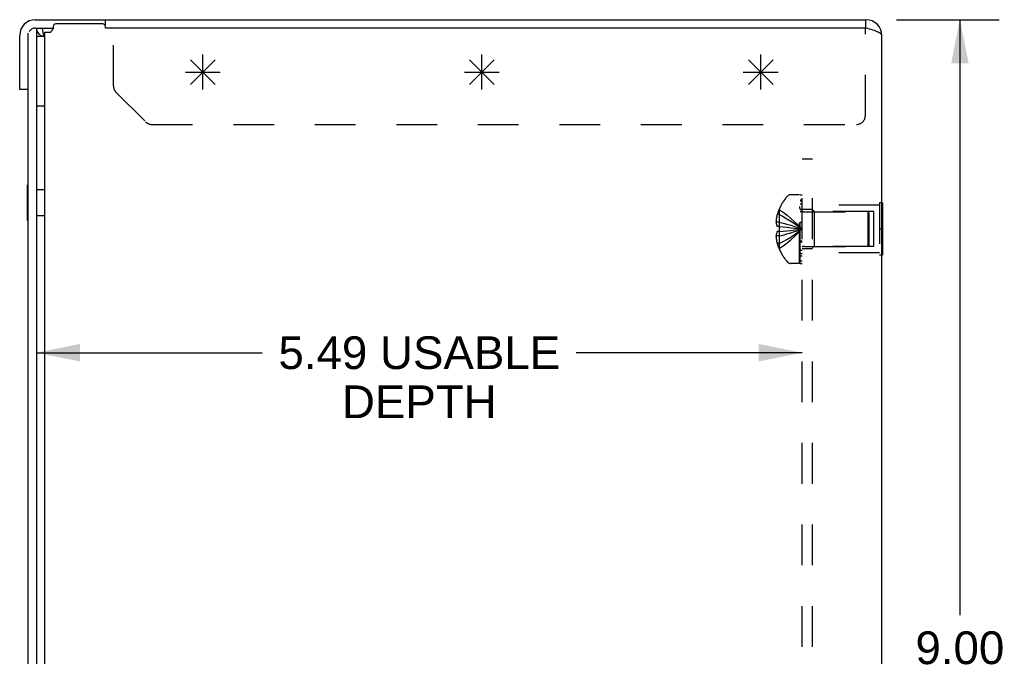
# Model space of a CAD drawing. Header units: inches. Extents: x 0 to 53.1, y 0 to 34.4.
# Tile 9 of 10: x 26.1 to 33.2, y 17.9 to 22.5. Entities that reach past the tile are written whole.
import ezdxf

# ---------------------------------------------------------------- set-up
doc = ezdxf.new("R2010")
doc.units = ezdxf.units.IN
doc.header["$LTSCALE"] = 2.921875
doc.header["$MEASUREMENT"] = 0
doc.linetypes.add('HIDDEN', pattern=[0.2, 0.1, -0.1])
doc.layers.get('0').update_dxf_attribs({"linetype": 'CONTINUOUS'})
doc.layers.add('DEFAULT_2', color=8, linetype='HIDDEN')
doc.layers.add('DIMENSIONS', color=7, linetype='CONTINUOUS')
doc.styles.get("Standard").update_dxf_attribs({"font": 'arial.ttf'})
doc.dimstyles.new('DIMSTYLE_1', dxfattribs={"dimtxt": 0.234375, "dimasz": 0.3125, "dimexe": 0.09, "dimexo": 0.07, "dimgap": 0.0375, "dimtad": 0, "dimtih": 1, "dimtoh": 1, "dimzin": 4, "dimdsep": 46, "dimtxsty": 'Standard', "dimblk": '_FILLED', "dimblk1": '_FILLED', "dimblk2": '_FILLED', "dimcen": 0.09, "dimazin": 1, "dimtfac": 1, "dimtdec": 3, "dimtofl": 0, "dimtmove": 0, "dimatfit": 3, "dimldrblk": '_FILLED', "dimfxl": 0, "dimtolj": 1, "dimtzin": 4, "dimarcsym": 0})

# ---------------------------------------------------------------- blocks, each defined once
blk = doc.blocks.new('_FILLED')
at = {"color": 0, "linetype": 'ByBlock'}
blk.add_solid([(0, 0), (-1, 0.2), (-1, -0.2)], dxfattribs=at)
blk = doc.blocks.new('*D1')
at = {"layer": 'DIMENSIONS', "color": 2, "linetype": 'Continuous'}
for p, q in [((32.4256, 22.4752), (33.1607, 22.4752)), ((32.8794, 22.4752), (32.8794, 18.2096)), ((32.8794, 13.4752), (32.8794, 17.7409)), ((32.4256, 13.4752), (33.1607, 13.4752))]:
    blk.add_line(p, q, dxfattribs=at)
at = {"layer": 'DIMENSIONS', "color": 2, "linetype": 'Continuous', "xscale": 0.3125, "yscale": 0.3125, "zscale": 0.3125}
for p, rotation in [((32.8794, 22.4752), 90), ((32.8794, 13.4752), 270)]:
    blk.add_blockref('_FILLED', p, dxfattribs=dict(at, rotation=rotation))
at = {"layer": 'DIMENSIONS', "color": 2, "linetype": 'Continuous', "insert": (32.8794, 18.0924), "char_height": 0.23438, "width": 0.636908, "attachment_point": 2, "line_spacing_factor": 0.9}
blk.add_mtext('9.00', dxfattribs=at)
blk = doc.blocks.new('*D19')
at = {"layer": 'DIMENSIONS', "color": 2, "linetype": 'Continuous'}
for p, q in [((26.2588, 20.0893), (27.8781, 20.0893)), ((31.7488, 20.0893), (30.1295, 20.0893))]:
    blk.add_line(p, q, dxfattribs=at)
at = {"layer": 'DIMENSIONS', "color": 2, "linetype": 'Continuous', "xscale": 0.3125, "yscale": 0.3125, "zscale": 0.3125, "rotation": 180}
blk.add_blockref('_FILLED', (26.2588, 20.0893), dxfattribs=at)
at = {"layer": 'DIMENSIONS', "color": 2, "linetype": 'Continuous', "xscale": 0.3125, "yscale": 0.3125, "zscale": 0.3125}
blk.add_blockref('_FILLED', (31.7488, 20.0893), dxfattribs=at)
at = {"layer": 'DIMENSIONS', "color": 2, "linetype": 'Continuous', "insert": (29.0038, 20.2065), "char_height": 0.234375, "width": 2.017019, "attachment_point": 2, "line_spacing_factor": 0.9}
blk.add_mtext('5.49 USABLE\\PDEPTH', dxfattribs=at)

msp = doc.modelspace()

# ---------------------------------------------------------------- linework, layer by layer
at = {"color": 3, "linetype": 'Continuous'}
for p, q in [((26.2508, 22.4752), (32.2068, 22.4752)), ((26.1988, 13.4727), (26.1988, 22.3786)), ((26.301, 22.4139), (26.292, 22.4129)), ((26.3188, 22.3016), (26.3188, 22.3852)), ((26.3188, 22.3852), (26.3605, 22.3852)), ((26.3788, 22.4252), (26.3788, 22.41)), ((26.7338, 22.4452), (26.3988, 22.4452)), ((26.7538, 22.4152), (26.7538, 22.4252)), ((32.2068, 22.4152), (26.7538, 22.4152)), ((26.1388, 21.9752), (26.1388, 22.3632)), ((32.3188, 13.5872), (32.3188, 22.3632)), ((26.3188, 13.9912), (26.3188, 21.9089))]:
    msp.add_line(p, q, dxfattribs=at)
at = {"color": 7, "linetype": 'Continuous'}
for p, q in [((26.7508, 22.4752), (26.7508, 22.4357)), ((32.2018, 22.4752), (32.2018, 22.4152)), ((26.2508, 22.4152), (26.3788, 22.4152)), ((26.2588, 22.4152), (26.2588, 13.4727)), ((26.301, 22.4139), (26.3099, 22.3546)), ((26.3088, 22.3552), (26.2688, 22.3552)), ((26.3188, 21.9089), (26.3188, 22.3016)), ((26.1988, 21.9752), (26.1388, 21.9752)), ((26.3088, 21.8552), (26.2688, 21.8552)), ((26.1948, 21.0372), (26.1948, 21.2932)), ((26.1948, 21.2932), (26.1988, 21.2932)), ((26.2588, 21.2592), (26.3188, 21.2592)), ((32.3238, 21.1627), (32.3188, 21.1627)), ((32.3238, 21.1627), (32.3238, 20.7877)), ((26.1948, 21.0372), (26.1988, 21.0372)), ((26.2588, 21.0712), (26.3188, 21.0712)), ((32.3238, 20.9752), (32.3188, 20.9752)), ((32.3238, 20.7877), (32.3188, 20.7877))]:
    msp.add_line(p, q, dxfattribs=at)
at = {"color": 4, "linetype": 'Continuous'}
for p, q in [((27.3634, 22.0119), (27.5402, 22.1886)), ((27.3634, 22.1886), (27.5402, 22.0119)), ((27.4518, 21.9752), (27.4518, 22.2252)), ((29.3634, 22.0119), (29.5402, 22.1886)), ((29.3634, 22.1886), (29.5402, 22.0119)), ((29.4518, 21.9752), (29.4518, 22.2252)), ((31.3634, 22.0119), (31.5402, 22.1886)), ((31.3634, 22.1886), (31.5402, 22.0119)), ((31.4518, 21.9752), (31.4518, 22.2252)), ((27.3268, 22.1002), (27.5768, 22.1002)), ((29.3268, 22.1002), (29.5768, 22.1002)), ((31.3268, 22.1002), (31.5768, 22.1002))]:
    msp.add_line(p, q, dxfattribs=at)
at = {"color": 3, "linetype": 'Continuous'}
for points in [[(26.2729, 22.4119), (26.2635, 22.4117), (26.2591, 22.4117)], [(26.292, 22.4129), (26.2825, 22.4122), (26.2729, 22.4119)], [(26.3605, 22.3852), (26.3625, 22.3875), (26.3643, 22.3897), (26.366, 22.3918), (26.3675, 22.3938), (26.3689, 22.3957), (26.3702, 22.3977), (26.3729, 22.4016)], [(26.3729, 22.4016), (26.3744, 22.4038), (26.3759, 22.406), (26.3773, 22.408), (26.3788, 22.41)], [(32.3188, 22.3632), (32.3181, 22.367), (32.316, 22.3707), (32.3125, 22.3744), (32.3077, 22.3781), (32.3016, 22.3818), (32.2944, 22.3855), (32.286, 22.3892), (32.2766, 22.393), (32.2664, 22.3967), (32.2554, 22.4004), (32.2438, 22.4041), (32.2317, 22.4078), (32.2193, 22.4115), (32.2068, 22.4152)]]:
    msp.add_lwpolyline(points, dxfattribs=at)
at = {"color": 7, "linetype": 'Continuous'}
for points in [[(26.2788, 22.3713), (26.2781, 22.3721), (26.2731, 22.3784), (26.2686, 22.3854), (26.2646, 22.3929), (26.2616, 22.4004)], [(26.2946, 22.3581), (26.2888, 22.3619), (26.2833, 22.3666), (26.2788, 22.3713)], [(26.3019, 22.3552), (26.3003, 22.3556), (26.2946, 22.3581)]]:
    msp.add_lwpolyline(points, dxfattribs=at)
at = {"color": 3, "linetype": 'Continuous'}
for centre, radius, start, end in [((26.2508, 22.3632), 0.112, 90, 180), ((32.2068, 22.3632), 0.112, 0, 90), ((26.3188, 22.2952), 0.12, 98.52748, 106.60629), ((26.3988, 22.4252), 0.02, 90, 180), ((26.7338, 22.4252), 0.02, 0, 90)]:
    msp.add_arc(centre, radius, start, end, dxfattribs=at)
at = {"color": 7, "linetype": 'Continuous'}
for centre, radius, start, end in [((26.2508, 22.3632), 0.052, 90, 147.85714), ((26.2688, 22.3452), 0.01, 90, 180), ((26.3088, 22.3452), 0.01, 0, 90), ((26.3188, 22.2952), 0.06, 90, 96.42103), ((26.2688, 21.8652), 0.01, 180, 270), ((26.3088, 21.8652), 0.01, 270, 360)]:
    msp.add_arc(centre, radius, start, end, dxfattribs=at)
at = {"layer": 'DEFAULT_2', "color": 8, "linetype": 'HIDDEN'}
for p, q in [((32.2018, 21.7882), (32.2018, 22.4152)), ((26.8104, 22.0013), (26.8104, 22.3632)), ((26.8288, 21.9568), (27.0419, 21.7437)), ((27.0864, 21.7252), (32.1388, 21.7252)), ((31.7488, 14.4752), (31.7488, 21.4752)), ((31.8238, 21.4752), (31.7488, 21.4752)), ((31.8238, 14.4752), (31.8238, 21.4752)), ((31.7288, 21.2212), (31.6676, 21.2212)), ((31.7288, 20.7292), (31.7288, 21.2212)), ((31.7338, 20.7292), (31.7338, 21.2183)), ((31.7488, 21.2183), (31.7338, 21.2183)), ((31.7488, 21.183), (31.7338, 21.183)), ((31.583, 21.1155), (31.5826, 21.1157)), ((31.583, 21.1155), (31.5826, 21.1146)), ((31.5826, 21.1146), (31.5826, 20.9932)), ((31.7488, 21.1762), (31.7338, 21.1762)), ((31.7488, 21.1539), (31.7338, 21.1539)), ((31.7488, 21.1135), (31.7338, 21.1135)), ((31.8238, 21.1157), (31.7488, 21.1157)), ((32.3028, 21.1457), (31.8238, 21.1457)), ((31.8338, 21.1002), (31.8238, 21.1102)), ((32.3028, 21.1627), (32.3028, 20.7877)), ((32.3188, 21.1627), (32.3028, 21.1627)), ((31.5826, 21.0797), (31.5699, 21.0797)), ((31.7488, 21.099), (31.7338, 21.099)), ((31.766, 21.0992), (32.2188, 21.0992)), ((31.8338, 21.1002), (31.8338, 20.8502)), ((32.2613, 21.1002), (31.8338, 21.1002)), ((32.2188, 21.0992), (32.2188, 20.8512)), ((32.2288, 21.0892), (32.2188, 21.0992)), ((32.2288, 20.8612), (32.2288, 21.0892)), ((32.2613, 20.8502), (32.2613, 21.1002)), ((31.5826, 21.0249), (31.5608, 21.0249)), ((31.5826, 20.9932), (31.5699, 20.9932)), ((31.583, 20.9932), (31.5826, 20.9932)), ((31.5826, 20.9932), (31.6119, 20.9907)), ((31.6116, 20.9907), (31.64, 20.988)), ((31.719, 20.9718), (31.7436, 20.9752)), ((31.719, 20.9718), (31.7436, 20.9752)), ((31.7488, 21.0219), (31.7338, 21.0219)), ((31.7488, 21.021), (31.7338, 21.021)), ((32.3188, 20.9752), (32.3028, 20.9752)), ((31.5826, 20.9256), (31.5608, 20.9256)), ((31.5826, 20.9572), (31.5699, 20.9572)), ((31.583, 20.9573), (31.5826, 20.9572)), ((31.5826, 20.9572), (31.5826, 20.8359)), ((31.5826, 20.8707), (31.5699, 20.8707)), ((31.5826, 20.8359), (31.583, 20.835)), ((31.583, 20.835), (31.5826, 20.8347)), ((31.7488, 20.8884), (31.7338, 20.8884)), ((31.7488, 20.8809), (31.7338, 20.8809)), ((31.8238, 20.8347), (31.7488, 20.8347)), ((31.766, 20.8512), (32.2188, 20.8512)), ((31.8338, 20.8502), (31.8238, 20.8402)), ((32.2613, 20.8502), (31.8338, 20.8502)), ((32.2288, 20.8612), (32.2188, 20.8512)), ((31.7488, 20.8204), (31.7338, 20.8204)), ((31.7488, 20.7986), (31.7338, 20.7986)), ((31.7488, 20.7809), (31.7338, 20.7809)), ((32.3028, 20.8047), (31.8238, 20.8047)), ((32.3188, 20.7877), (32.3028, 20.7877)), ((31.7288, 20.7292), (31.6676, 20.7292)), ((31.7488, 20.745), (31.7338, 20.745)), ((31.7338, 20.7292), (31.7488, 20.7292))]:
    msp.add_line(p, q, dxfattribs=at)
for points in [[(31.583, 21.1155), (31.6119, 21.0958), (31.64, 21.0747), (31.6672, 21.052), (31.6935, 21.0279), (31.719, 21.0023), (31.7436, 20.9752)], [(31.5699, 21.0797), (31.5681, 21.0726), (31.5664, 21.0657), (31.565, 21.0588), (31.5638, 21.0521), (31.5628, 21.0453), (31.5619, 21.0385), (31.5613, 21.0317), (31.5608, 21.0249)], [(31.5826, 21.0797), (31.6116, 21.0651), (31.6398, 21.0493), (31.667, 21.0325), (31.6934, 21.0145), (31.719, 20.9954), (31.7436, 20.9752)], [(31.5608, 21.0249), (31.5612, 21.0212), (31.5619, 21.0175), (31.5627, 21.0137), (31.5636, 21.0099), (31.5648, 21.0059), (31.5662, 21.0019), (31.5679, 20.9976), (31.5699, 20.9932)], [(31.5826, 21.0249), (31.6116, 21.0179), (31.6398, 21.0105), (31.667, 21.0024), (31.6934, 20.9939), (31.719, 20.9848), (31.7436, 20.9752)], [(31.583, 20.9932), (31.5829, 20.9902), (31.5828, 20.9872), (31.5827, 20.9843), (31.5827, 20.9813), (31.5826, 20.9783), (31.5826, 20.9752)], [(31.5826, 20.8707), (31.6116, 20.8854), (31.6398, 20.9011), (31.667, 20.918), (31.6934, 20.936), (31.719, 20.9551), (31.7436, 20.9752)], [(31.5826, 20.9752), (31.5826, 20.9722), (31.5827, 20.9692), (31.5827, 20.9662), (31.5828, 20.9632), (31.5829, 20.9603), (31.583, 20.9573)], [(31.5826, 20.9256), (31.6116, 20.9325), (31.6398, 20.94), (31.667, 20.948), (31.6934, 20.9566), (31.719, 20.9657), (31.7436, 20.9752)], [(31.5826, 20.9572), (31.6116, 20.9598), (31.6398, 20.9625), (31.667, 20.9654), (31.6934, 20.9685), (31.719, 20.9718)], [(31.583, 20.835), (31.6119, 20.8547), (31.64, 20.8758), (31.6672, 20.8984), (31.6935, 20.9226), (31.719, 20.9482), (31.7436, 20.9752)], [(31.583, 20.9573), (31.6119, 20.9598), (31.64, 20.9625), (31.6672, 20.9654), (31.6935, 20.9685)], [(31.6398, 20.988), (31.6672, 20.9851), (31.6935, 20.982), (31.719, 20.9787), (31.7436, 20.9752)], [(31.667, 20.9851), (31.6934, 20.982), (31.719, 20.9787), (31.7436, 20.9752)], [(31.5699, 20.9572), (31.5679, 20.9529), (31.5662, 20.9486), (31.5648, 20.9445), (31.5636, 20.9406), (31.5627, 20.9368), (31.5619, 20.933), (31.5612, 20.9293), (31.5608, 20.9256)], [(31.5608, 20.9256), (31.5613, 20.9188), (31.5619, 20.912), (31.5628, 20.9052), (31.5638, 20.8984), (31.565, 20.8917), (31.5664, 20.8848), (31.5681, 20.8779), (31.5699, 20.8707)]]:
    msp.add_lwpolyline(points, dxfattribs=at)
for centre, radius, start, end in [((26.8734, 22.0013), 0.063, 180, 225), ((27.0864, 21.7882), 0.063, 225, 270), ((32.1388, 21.7882), 0.063, 270, 360), ((31.9109, 20.9752), 0.357, 139.06656, 156.82726), ((31.6676, 21.1862), 0.035, 90, 139.06656), ((31.9109, 20.9752), 0.3566, 156.99828, 162.95934), ((31.766, 21.1364), 0.0372, 180, 210.0497), ((31.766, 21.1364), 0.0372, 242.46014, 270), ((31.9109, 20.9752), 0.3566, 197.04066, 203.00172), ((31.9109, 20.9752), 0.357, 203.17274, 220.93344), ((31.766, 20.814), 0.0372, 149.9503, 180), ((31.766, 20.814), 0.0372, 90, 117.53986), ((31.6676, 20.7642), 0.035, 220.93344, 270)]:
    msp.add_arc(centre, radius, start, end, dxfattribs=at)

# ---------------------------------------------------------------- dimensions: what is measured, and where the dimension line sits
at = {"layer": 'DIMENSIONS', "color": 2, "linetype": 'Continuous'}
dim = msp.add_linear_dim(base=(32.8794, 22.4752), p1=(32.3556, 13.4752), p2=(32.3556, 22.4752), angle=90, dimstyle='DIMSTYLE_1', dxfattribs=at)
dim.commit()
dim.dimension.update_dxf_attribs({"geometry": '*D1', "text_midpoint": (32.8787, 17.9739), "dimtype": 160})
dim = msp.add_linear_dim(base=(31.7488, 20.0893), p1=(26.2588, 22.2902), p2=(31.7488, 21.2252), text='<> USABLE\\PDEPTH', dimstyle='DIMSTYLE_1', dxfattribs=at)
dim.commit()
dim.dimension.update_dxf_attribs({"geometry": '*D19', "text_midpoint": (29.0038, 19.9136), "dimtype": 160})

doc.saveas('drawing.dxf')
